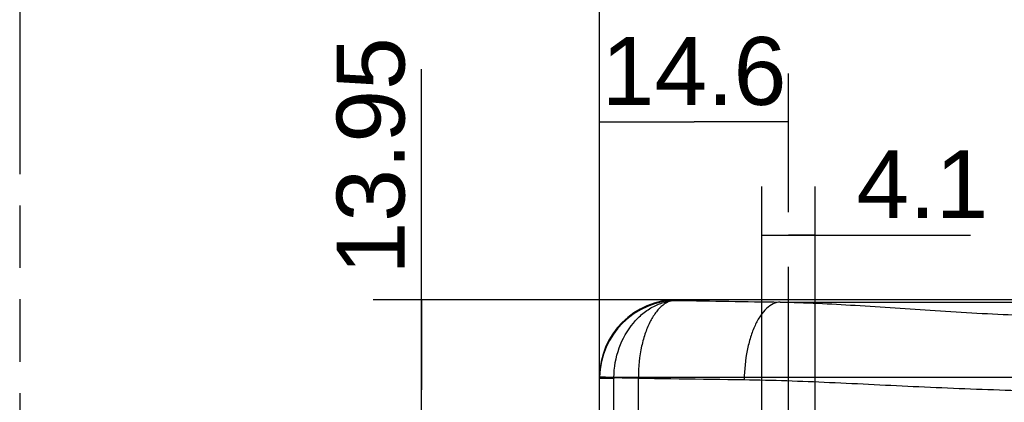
# Model space of a CAD drawing. Header units: millimetres. Extents: x 0 to 210, y 0 to 297.
# Tile 6 of 15: x 50 to 81, y 151 to 163. Entities that reach past the tile are written whole.
import ezdxf
from ezdxf.enums import TextEntityAlignment as Align

# ---------------------------------------------------------------- set-up
doc = ezdxf.new("R2010")
doc.units = ezdxf.units.MM
doc.header["$LTSCALE"] = 19.36
doc.linetypes.add('PHANTOM', pattern=[0.8, 0.45, -0.05, 0.1, -0.05, 0.1, -0.05])
doc.layers.get('0').update_dxf_attribs({"linetype": 'CONTINUOUS'})
doc.layers.add('DEFAULT_3', color=7, linetype='PHANTOM')
doc.layers.add('Z_DIM_2D', color=7, linetype='CONTINUOUS')
doc.styles.add('TEXTSTYLE_3', font='helveticaneueltw1g-ltcn.otf')
doc.dimstyles.new('DIMSTYLE_1', dxfattribs={"dimtxt": 2.1, "dimasz": 3.5, "dimexe": 0.18, "dimexo": 0.0625, "dimgap": 0.09, "dimtad": 1, "dimlfac": 2.5, "dimdsep": 46, "dimtxsty": 'TEXTSTYLE_3', "dimcen": 0.09, "dimclrt": 5, "dimadec": 0, "dimazin": 0, "dimtp": 0.1, "dimtm": 0.1, "dimtfac": 1, "dimtofl": 0, "dimtmove": 0, "dimatfit": 3, "dimfxl": 0, "dimtolj": 1, "dimarcsym": 0})
doc.dimstyles.new('DIMSTYLE_2', dxfattribs={"dimtxt": 2.1, "dimasz": 3.5, "dimexe": 0.18, "dimexo": 0.0625, "dimgap": 0.09, "dimtad": 1, "dimlfac": 2.5, "dimdsep": 46, "dimtxsty": 'TEXTSTYLE_3', "dimcen": 0.09, "dimclrt": 5, "dimadec": 0, "dimazin": 0, "dimtp": 0.2, "dimtm": 0.2, "dimtfac": 1, "dimtofl": 0, "dimtmove": 0, "dimatfit": 3, "dimfxl": 0, "dimtolj": 1, "dimarcsym": 0})
doc.dimstyles.new('DIMSTYLE_3', dxfattribs={"dimtxt": 2.1, "dimasz": 3.5, "dimexe": 0.18, "dimexo": 0.0625, "dimgap": 0.09, "dimtad": 1, "dimlfac": 2.5, "dimdsep": 46, "dimtxsty": 'TEXTSTYLE_3', "dimcen": 0.09, "dimclrt": 5, "dimadec": 0, "dimazin": 0, "dimtp": 0.3, "dimtm": 0.3, "dimtfac": 1, "dimtofl": 0, "dimtmove": 0, "dimatfit": 3, "dimfxl": 0, "dimtolj": 1, "dimarcsym": 0})

# ---------------------------------------------------------------- blocks, each defined once
blk = doc.blocks.new('*D1')
at = {"layer": 'Z_DIM_2D', "color": 2, "linetype": 'Continuous'}
for p, q in [((73.068, 149.015), (73.068, 158.095)), ((74.708, 149.015), (74.708, 158.095)), ((73.068, 156.595), (73.888, 156.595)), ((74.708, 156.595), (73.888, 156.595)), ((73.888, 156.595), (79.515, 156.595))]:
    blk.add_line(p, q, dxfattribs=at)
at = {"layer": 'Z_DIM_2D', "color": 5, "linetype": 'Continuous', "style": 'TEXTSTYLE_3'}
blk.add_text('4.1', height=2.1, dxfattribs=at).set_placement((75.988, 157.12))
blk = doc.blocks.new('_NONE')
blk = doc.blocks.new('*D4')
at = {"layer": 'Z_DIM_2D', "color": 2, "linetype": 'Continuous'}
for p, q in [((68.048, 152.16), (68.048, 165.095)), ((108.648, 152.192), (108.648, 165.095)), ((68.048, 163.595), (88.348, 163.595)), ((108.648, 163.595), (88.348, 163.595))]:
    blk.add_line(p, q, dxfattribs=at)
at = {"layer": 'Z_DIM_2D', "color": 5, "linetype": 'Continuous', "style": 'TEXTSTYLE_3'}
blk.add_text('101.5', height=2.1, dxfattribs=at).set_placement((88.348, 164.12), align=Align.CENTER)
blk = doc.blocks.new('*D5')
at = {"layer": 'Z_DIM_2D', "color": 2, "linetype": 'Continuous'}
for p, q in [((68.048, 152.16), (68.048, 161.595)), ((73.888, 157.306), (73.888, 161.595)), ((68.048, 160.095), (70.968, 160.095)), ((73.888, 160.095), (70.968, 160.095)), ((73.888, 148.215), (73.888, 155.608))]:
    blk.add_line(p, q, dxfattribs=at)
at = {"layer": 'Z_DIM_2D', "color": 5, "linetype": 'Continuous', "style": 'TEXTSTYLE_3'}
blk.add_text('14.6', height=2.1, dxfattribs=at).set_placement((70.968, 160.62), align=Align.CENTER)
blk = doc.blocks.new('*D6')
at = {"layer": 'Z_DIM_2D', "color": 2, "linetype": 'Continuous'}
for p, q in [((62.548, 151.805), (62.548, 161.721)), ((70.448, 154.595), (61.048, 154.595)), ((62.548, 154.595), (62.548, 151.805)), ((62.548, 149.015), (62.548, 151.805)), ((73.888, 149.015), (61.048, 149.015))]:
    blk.add_line(p, q, dxfattribs=at)
at = {"layer": 'Z_DIM_2D', "color": 5, "linetype": 'Continuous', "style": 'TEXTSTYLE_3'}
blk.add_text('13.95', height=2.1, rotation=90, dxfattribs=at).set_placement((62.023, 155.374))

msp = doc.modelspace()

# ---------------------------------------------------------------- linework, layer by layer
at = {"color": 9, "linetype": 'Continuous'}
for p, q in [((70.4484, 154.5747), (70.4484, 154.5946)), ((73.6316, 154.5213), (104.1692, 154.5213)), ((68.0484, 152.1946), (108.6484, 152.1946)), ((68.4905, 152.1604), (68.0484, 152.1604)), ((68.4905, 136.6289), (68.4905, 152.1604)), ((69.2484, 136.5946), (69.2484, 152.1946))]:
    msp.add_line(p, q, dxfattribs=at)
at = {"color": 7, "linetype": 'Continuous'}
for p, q in [((106.2484, 154.5946), (70.4484, 154.5946)), ((68.0484, 136.5946), (68.0484, 152.1946))]:
    msp.add_line(p, q, dxfattribs=at)
for centre, radius, start, end in [((70.4484, 152.1946), 2.4, 90, 180), ((70.4662, 152.1569), 2.4179, 90.42154, 178.76318), ((70.4225, 152.1607), 2.3741, 178.83326, 179.71507), ((70.5227, 152.16), 2.4743, 179.71086, 179.99266)]:
    msp.add_arc(centre, radius, start, end, dxfattribs=at)
at = {"color": 9, "linetype": 'Continuous'}
for centre, radius, start, end in [((80.0888, 634.3739), 479.8961, 268.848927, 269.229038), ((69.6298, 152.1604), 1.1393, 178.77562, 179.99957), ((79.3878, 723.8956), 571.8147, 268.908051, 269.311698)]:
    msp.add_arc(centre, radius, start, end, dxfattribs=at)
for points, knots in [([(70.4484, 154.5946), (70.373, 154.5946), (70.2134, 154.5633), (69.9918, 154.4297), (69.7882, 154.2164), (69.6072, 153.9273), (69.4548, 153.5681), (69.2944, 152.9896), (69.2483, 152.5178), (69.2484, 152.1946)], [0, 0, 0, 0, 0.0779649, 0.1638782, 0.2635888, 0.3802798, 0.514797, 0.6657814, 1, 1, 1, 1]), ([(68.4908, 152.1847), (68.496, 152.4956), (68.6035, 153.1045), (68.9723, 153.7709), (69.3761, 154.174), (69.7117, 154.3963), (70.0728, 154.5365), (70.3245, 154.5721), (70.4484, 154.5747)], [0, 0, 0, 0, 0.2752235, 0.5366046, 0.6597807, 0.7774034, 0.8902983, 1, 1, 1, 1]), ([(73.6316, 154.5213), (73.558, 154.5176), (73.4017, 154.4743), (73.1926, 154.3211), (73.004, 154.0901), (72.8396, 153.7893), (72.704, 153.4286), (72.5647, 152.8714), (72.5219, 152.4255), (72.5187, 152.1221)], [0, 0, 0, 0, 0.0781284, 0.1667508, 0.2709056, 0.3919509, 0.5287007, 0.6783315, 1, 1, 1, 1]), ([(73.6316, 154.5213), (74.4048, 154.5082), (76.0017, 154.4257), (78.456, 154.2507), (81.0216, 154.1037), (82.7662, 154.066), (83.6484, 154.0659)], [0, 0, 0, 0, 0.231332, 0.4781415, 0.7361137, 1, 1, 1, 1]), ([(68.0508, 152.2079), (68.0503, 152.2081), (68.0496, 152.2083), (68.0489, 152.2088), (68.0489, 152.2091)], [0, 0, 0, 0, 0.6739771, 1, 1, 1, 1]), ([(68.4907, 152.1847), (68.4357, 152.1866), (68.3372, 152.1902), (68.2083, 152.1956), (68.1186, 152.201), (68.0722, 152.2041), (68.0563, 152.2067)], [0, 0, 0, 0, 0.3796171, 0.6797936, 0.8891215, 1, 1, 1, 1]), ([(72.5187, 152.1221), (73.3985, 152.1113), (75.1985, 152.0425), (77.9443, 151.8998), (80.7744, 151.7831), (82.6858, 151.7535), (83.6484, 151.7535)], [0, 0, 0, 0, 0.2370292, 0.485135, 0.7406888, 1, 1, 1, 1])]:
    msp.add_open_spline(points, degree=3, knots=knots, dxfattribs=at)
msp.add_open_spline([(68.0563, 152.2067), (68.0544, 152.207), (68.0526, 152.2074), (68.0508, 152.2079)], degree=3, dxfattribs=at)
at = {"layer": 'DEFAULT_3', "color": 91, "linetype": 'PHANTOM', "true_color": 0x80ff80}
msp.add_line((50.1286, 182.68), (50.1286, 132.68), dxfattribs=at)

# ---------------------------------------------------------------- dimensions: what is measured, and where the dimension line sits
at = {"layer": 'Z_DIM_2D', "color": 2, "linetype": 'Continuous'}
for base, p1, p2, dimstyle, picture, middle in [((108.6484, 163.5946), (68.0484, 152.1604), (108.6484, 152.1922), 'DIMSTYLE_3', '*D4', (85.1749, 165.1696)), ((73.8884, 160.0946), (68.0484, 152.1604), (73.8884, 148.2146), 'DIMSTYLE_2', '*D5', (68.5001, 161.6696)), ((74.7084, 156.5946), (73.0684, 149.0146), (74.7084, 149.0146), 'DIMSTYLE_1', '*D1', (77.7514, 158.1696))]:
    dim = msp.add_linear_dim(base=base, p1=p1, p2=p2, dimstyle=dimstyle, override={"dimblk1": 'NONE', "dimblk2": 'NONE', "dimsah": 1}, dxfattribs=at)
    dim.commit()
    dim.dimension.update_dxf_attribs({"geometry": picture, "text_midpoint": middle, "dimtype": 160})
dim = msp.add_linear_dim(base=(62.5484, 149.0146), p1=(70.4484, 154.5946), p2=(73.8884, 149.0146), angle=270, dimstyle='DIMSTYLE_2', override={"dimblk1": 'NONE', "dimblk2": 'NONE', "dimsah": 1}, dxfattribs=at)
dim.commit()
dim.dimension.update_dxf_attribs({"geometry": '*D6', "text_midpoint": (60.9734, 158.5476), "dimtype": 160})

doc.saveas('drawing.dxf')
